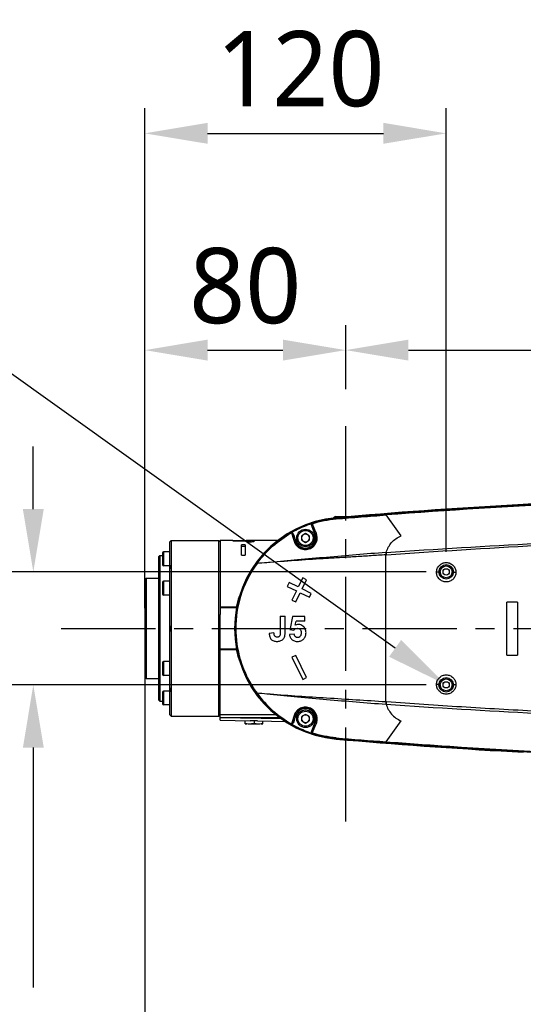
# Model space of a CAD drawing. Header units: millimetres. Extents: x 5828 to 6704, y 123 to 421.
# Tile 52 of 145: x 6394 to 6404, y 271 to 291. Entities that reach past the tile are written whole.
import ezdxf
from ezdxf import colors
from ezdxf.entities.mleader import LeaderData, LeaderLine
from ezdxf.math import Vec2, Vec3

# ---------------------------------------------------------------- set-up
doc = ezdxf.new("R2010")
doc.units = ezdxf.units.MM
doc.linetypes.add('CENTER', pattern=[0.6, 0.375, -0.075, 0.075, -0.075])
for name, color, linetype in [('中心线', 7, 'Continuous'), ('外形图', 7, 'Continuous'), ('多重引线', 7, 'Continuous'), ('尺寸标注', 7, 'Continuous')]:
    doc.layers.add(name, color=color, linetype=linetype)
doc.styles.add('微软雅黑', font='msyh.ttc', dxfattribs={"height": 1.5})
doc.dimstyles.new('尺寸标注_1_20比例', dxfattribs={"dimtxt": 1.5, "dimasz": 1.25, "dimexe": 0.5, "dimexo": 0.4, "dimgap": 0.5, "dimtad": 1, "dimdec": 1, "dimlfac": 20, "dimdsep": 46, "dimtxsty": '微软雅黑', "dimcen": 0.09, "dimadec": 0, "dimazin": 0, "dimtp": 0.01, "dimtm": 0.01, "dimtfac": 1, "dimtdec": 1, "dimtofl": 0, "dimtmove": 0, "dimatfit": 3, "dimfxl": 1, "dimtolj": 1, "dimarcsym": 0})

# ---------------------------------------------------------------- blocks, each defined once
blk = doc.blocks.new('*D1096')
at = {"layer": 'Defpoints', "color": 0}
for p in [(6402.354, 279.9), (6394.135, 277.65), (6402.354, 277.65)]:
    blk.add_point(p, dxfattribs=at)
at = {"layer": '尺寸标注', "color": 0, "lineweight": -2}
for p, q in [((6394.135, 281.15), (6394.135, 282.4)), ((6401.954, 279.9), (6393.635, 279.9)), ((6401.954, 277.65), (6393.635, 277.65)), ((6394.135, 276.4), (6394.135, 271.622))]:
    blk.add_line(p, q, dxfattribs=at)
at = {"layer": '尺寸标注', "color": 0}
for points in [[(6393.927, 281.15), (6394.343, 281.15), (6394.135, 279.9)], [(6394.343, 276.4), (6393.927, 276.4), (6394.135, 277.65)]]:
    blk.add_solid(points, dxfattribs=at)
at = {"layer": '尺寸标注', "color": 0, "insert": (6392.872, 273.205), "char_height": 1.5, "attachment_point": 5, "rotation": 90, "style": '微软雅黑'}
blk.add_mtext('\\A1;45', dxfattribs=at)
blk = doc.blocks.new('*D1097')
at = {"layer": 'Defpoints', "color": 0}
for p in [(6400.354, 284.317), (6400.354, 283.142), (6396.354, 278.775)]:
    blk.add_point(p, dxfattribs=at)
at = {"layer": '尺寸标注', "color": 0, "lineweight": -2}
for p, q in [((6396.354, 279.175), (6396.354, 284.817)), ((6400.354, 283.542), (6400.354, 284.817)), ((6397.604, 284.317), (6399.104, 284.317))]:
    blk.add_line(p, q, dxfattribs=at)
at = {"layer": '尺寸标注', "color": 0}
for points in [[(6397.604, 284.526), (6397.604, 284.109), (6396.354, 284.317)], [(6399.104, 284.109), (6399.104, 284.526), (6400.354, 284.317)]]:
    blk.add_solid(points, dxfattribs=at)
at = {"layer": '尺寸标注', "color": 0, "insert": (6398.354, 285.592), "char_height": 1.5, "attachment_point": 5, "style": '微软雅黑'}
blk.add_mtext('\\A1;80', dxfattribs=at)
blk = doc.blocks.new('*D1098')
at = {"layer": 'Defpoints', "color": 0}
for p in [(6421.354, 284.317), (6421.354, 283.546), (6400.354, 283.142)]:
    blk.add_point(p, dxfattribs=at)
at = {"layer": '尺寸标注', "color": 0, "lineweight": -2}
for p, q in [((6400.354, 283.542), (6400.354, 284.817)), ((6421.354, 283.946), (6421.354, 284.817)), ((6401.604, 284.317), (6420.104, 284.317))]:
    blk.add_line(p, q, dxfattribs=at)
at = {"layer": '尺寸标注', "color": 0}
for points in [[(6401.604, 284.526), (6401.604, 284.109), (6400.354, 284.317)], [(6420.104, 284.109), (6420.104, 284.526), (6421.354, 284.317)]]:
    blk.add_solid(points, dxfattribs=at)
at = {"layer": '尺寸标注', "color": 0, "insert": (6410.854, 285.592), "char_height": 1.5, "attachment_point": 5, "style": '微软雅黑'}
blk.add_mtext('\\A1;420', dxfattribs=at)
blk = doc.blocks.new('*D1099')
at = {"layer": 'Defpoints', "color": 0}
for p in [(6402.354, 288.635), (6402.354, 279.9), (6396.354, 278.775)]:
    blk.add_point(p, dxfattribs=at)
at = {"layer": '尺寸标注', "color": 0, "lineweight": -2}
for p, q in [((6396.354, 279.175), (6396.354, 289.135)), ((6402.354, 280.3), (6402.354, 289.135)), ((6397.604, 288.635), (6401.104, 288.635))]:
    blk.add_line(p, q, dxfattribs=at)
at = {"layer": '尺寸标注', "color": 0}
for points in [[(6397.604, 288.844), (6397.604, 288.427), (6396.354, 288.635)], [(6401.104, 288.427), (6401.104, 288.844), (6402.354, 288.635)]]:
    blk.add_solid(points, dxfattribs=at)
at = {"layer": '尺寸标注', "color": 0, "insert": (6399.452, 289.914), "char_height": 1.5, "attachment_point": 5, "style": '微软雅黑'}
blk.add_mtext('\\A1;120', dxfattribs=at)
blk = doc.blocks.new('*D1107')
at = {"layer": 'Defpoints', "color": 0}
for p in [(6396.354, 278.775), (6422.604, 233.66), (6422.604, 227.826)]:
    blk.add_point(p, dxfattribs=at)
at = {"layer": '尺寸标注', "color": 0, "lineweight": -2}
for p, q in [((6396.354, 278.375), (6396.354, 227.326)), ((6422.604, 233.26), (6422.604, 227.326)), ((6397.604, 227.826), (6421.354, 227.826))]:
    blk.add_line(p, q, dxfattribs=at)
at = {"layer": '尺寸标注', "color": 0}
for points in [[(6397.604, 228.034), (6397.604, 227.618), (6396.354, 227.826)], [(6421.354, 227.618), (6421.354, 228.034), (6422.604, 227.826)]]:
    blk.add_solid(points, dxfattribs=at)
at = {"layer": '尺寸标注', "color": 0, "insert": (6409.479, 229.102), "char_height": 1.5, "attachment_point": 5, "style": '微软雅黑'}
blk.add_mtext('\\A1;525', dxfattribs=at)

msp = doc.modelspace()

# ---------------------------------------------------------------- linework, layer by layer
at = {"layer": '中心线', "linetype": 'CENTER', "ltscale": 5}
for p, q in [((6400.3543, 274.9261), (6400.3543, 283.1419)), ((6394.6916, 278.7753), (6429.9558, 278.7753))]:
    msp.add_line(p, q, dxfattribs=at)
at = {"layer": '外形图', "color": 7, "linetype": 'Continuous'}
for p, q in [((6404.0894, 281.2532), (6403.8899, 281.2421)), ((6403.9305, 281.2443), (6403.8899, 281.242)), ((6403.8899, 281.2421), (6403.8899, 281.2419)), ((6401.4592, 280.6195), (6401.1598, 281.0342)), ((6401.2527, 280.9055), (6401.1598, 281.0342)), ((6400.1534, 281.0003), (6400.4064, 281.0003)), ((6400.3876, 280.9989), (6400.1615, 280.9794)), ((6400.1615, 280.9794), (6400.1625, 280.9678)), ((6400.1626, 280.9667), (6400.163, 280.9613)), ((6400.3534, 280.996), (6400.3534, 281.0003)), ((6400.3551, 280.9961), (6400.3551, 281.0003)), ((6399.3663, 280.5069), (6399.3108, 280.6596)), ((6399.5543, 280.6619), (6399.4793, 280.6186)), ((6399.6293, 280.6186), (6399.5543, 280.6619)), ((6399.6756, 280.8268), (6399.7422, 280.6437)), ((6399.7422, 280.6437), (6399.7513, 280.647)), ((6396.8543, 280.4993), (6396.8584, 280.5037)), ((6396.8543, 280.0364), (6396.8543, 280.4993)), ((6396.8655, 280.5114), (6396.8668, 280.5128)), ((6396.8668, 280.5128), (6396.8793, 280.5253)), ((6396.8793, 280.5253), (6396.8793, 277.0253)), ((6396.8793, 280.5253), (6397.8293, 280.5253)), ((6397.8293, 277.0253), (6397.8293, 280.5253)), ((6397.8543, 280.5003), (6397.8293, 280.5253)), ((6397.8543, 280.5253), (6397.8543, 279.0519)), ((6398.1048, 280.5253), (6397.8543, 280.5253)), ((6398.1048, 280.5211), (6398.1048, 280.5249)), ((6398.1048, 280.5249), (6398.3722, 280.5249)), ((6398.1048, 280.5211), (6398.3783, 280.5211)), ((6398.3722, 280.5211), (6398.3722, 280.5249)), ((6398.3783, 280.5249), (6398.3722, 280.5249)), ((6398.4399, 280.499), (6398.4398, 280.512)), ((6398.4533, 280.5247), (6398.4459, 280.5248)), ((6398.4533, 280.5202), (6398.4533, 280.5247)), ((6399.0095, 280.5253), (6398.4623, 280.5253)), ((6398.4626, 280.5001), (6398.4623, 280.5167)), ((6399.359, 280.5042), (6399.3663, 280.5069)), ((6399.4793, 280.532), (6399.4793, 280.6186)), ((6399.4793, 280.532), (6399.5543, 280.4887)), ((6399.5543, 280.4887), (6399.6293, 280.532)), ((6399.6293, 280.6186), (6399.6293, 280.532)), ((6396.7043, 280.2734), (6396.7043, 280.0484)), ((6396.7293, 280.2984), (6396.7293, 280.0234)), ((6396.8543, 280.2984), (6396.7293, 280.2984)), ((6398.2793, 280.2358), (6398.2793, 280.4396)), ((6398.3538, 280.4396), (6398.2793, 280.4396)), ((6398.2797, 280.4131), (6398.3533, 280.4131)), ((6398.3538, 280.4396), (6398.3538, 280.2358)), ((6396.6293, 280.2003), (6396.6543, 280.2253)), ((6396.6293, 280.2003), (6396.6293, 277.3503)), ((6396.6543, 280.2253), (6396.6543, 277.3253)), ((6396.6543, 280.2253), (6396.7043, 280.2253)), ((6398.2793, 280.2358), (6398.3538, 280.2358)), ((6401.1543, 277.3101), (6401.1543, 280.2409)), ((6396.8543, 280.0234), (6396.7293, 280.0234)), ((6396.8543, 277.5171), (6396.8543, 280.0334)), ((6396.3543, 279.7503), (6396.3793, 279.7753)), ((6396.3543, 279.7503), (6396.3543, 277.8003)), ((6396.3793, 279.7753), (6396.3793, 277.7753)), ((6396.3793, 279.7753), (6396.6293, 279.7753)), ((6396.7043, 279.6878), (6396.7043, 279.4628)), ((6396.7293, 279.7128), (6396.7293, 279.4378)), ((6396.8543, 279.7128), (6396.7293, 279.7128)), ((6399.2275, 279.6883), (6399.1895, 279.6103)), ((6399.4095, 279.5996), (6399.2275, 279.6883)), ((6399.4982, 279.7815), (6399.4095, 279.5996)), ((6399.4874, 279.5615), (6399.5762, 279.7435)), ((6399.5762, 279.7435), (6399.4982, 279.7815)), ((6399.1895, 279.6103), (6399.3714, 279.5216)), ((6399.3714, 279.5216), (6399.2827, 279.3397)), ((6399.3607, 279.3016), (6399.4494, 279.4836)), ((6399.4494, 279.4836), (6399.6314, 279.3948)), ((6399.6694, 279.4728), (6399.4874, 279.5615)), ((6399.6314, 279.3948), (6399.6694, 279.4728)), ((6396.8543, 279.4378), (6396.7293, 279.4378)), ((6399.2827, 279.3397), (6399.3607, 279.3016)), ((6403.5644, 278.2419), (6403.5644, 279.2968)), ((6403.7726, 279.2968), (6403.5644, 279.2968)), ((6403.7726, 279.2968), (6403.7726, 278.2419)), ((6398.1743, 279.1966), (6397.8543, 279.1966)), ((6398.1743, 279.1846), (6397.8543, 279.1846)), ((6398.1743, 279.1846), (6398.1743, 279.1966)), ((6397.8543, 278.4987), (6397.8543, 279.0519)), ((6399.0485, 279.015), (6399.0485, 278.7753)), ((6399.0485, 279.015), (6399.1475, 279.015)), ((6399.1475, 278.7753), (6399.1475, 279.015)), ((6399.2932, 279.0083), (6399.2493, 278.7753)), ((6399.5425, 279.0083), (6399.2932, 279.0083)), ((6399.35, 278.8366), (6399.3648, 278.9201)), ((6399.5425, 278.9201), (6399.3648, 278.9201)), ((6399.5425, 278.9201), (6399.5425, 279.0083)), ((6398.9265, 278.686), (6398.8329, 278.6753)), ((6399.0485, 278.7753), (6399.0485, 278.6974)), ((6399.049, 278.6974), (6399.0485, 278.6974)), ((6399.1475, 278.7038), (6399.1475, 278.7753)), ((6399.2493, 278.7753), (6399.245, 278.7524)), ((6399.245, 278.7524), (6399.3215, 278.7414)), ((6399.5613, 278.7246), (6399.5435, 278.7753)), ((6397.8543, 276.9435), (6397.8543, 278.4987)), ((6399.3275, 278.6595), (6399.2336, 278.6498)), ((6397.8543, 278.366), (6398.1743, 278.366)), ((6397.8543, 278.354), (6398.1743, 278.354)), ((6398.1743, 278.354), (6398.1743, 278.366)), ((6396.7293, 278.1128), (6396.7293, 277.8378)), ((6396.8543, 278.1128), (6396.7293, 278.1128)), ((6399.3607, 278.2367), (6399.2827, 278.1987)), ((6399.2827, 278.1987), (6399.4982, 277.7569)), ((6399.5762, 277.7949), (6399.3607, 278.2367)), ((6403.5644, 278.2419), (6403.7726, 278.2419)), ((6396.7043, 278.0878), (6396.7043, 277.8628)), ((6396.3543, 277.8003), (6396.3793, 277.7753)), ((6396.3793, 277.7753), (6396.6293, 277.7753)), ((6396.8543, 277.8378), (6396.7293, 277.8378)), ((6399.4982, 277.7569), (6399.5762, 277.7949)), ((6396.7043, 277.5022), (6396.7043, 277.2772)), ((6396.7293, 277.5272), (6396.7293, 277.2522)), ((6396.8543, 277.5272), (6396.7293, 277.5272)), ((6396.8543, 277.0513), (6396.8543, 277.5142)), ((6396.6293, 277.3503), (6396.6543, 277.3253)), ((6396.6543, 277.3253), (6396.7043, 277.3253)), ((6396.8543, 277.2522), (6396.7293, 277.2522)), ((6396.858, 277.0473), (6396.8543, 277.0513)), ((6396.8668, 277.0378), (6396.8636, 277.0412)), ((6396.8793, 277.0253), (6396.8668, 277.0378)), ((6396.8793, 277.0253), (6397.8293, 277.0253)), ((6397.8543, 277.0503), (6397.8293, 277.0253)), ((6397.8543, 277.0015), (6399.0363, 277.0052)), ((6399.0775, 276.9713), (6397.8543, 276.9926)), ((6397.8543, 276.9435), (6398.4515, 276.9331)), ((6398.3543, 276.876), (6398.3543, 276.9348)), ((6398.5293, 276.933), (6398.5293, 276.8826)), ((6398.5998, 276.9305), (6399.1559, 276.9208)), ((6398.7043, 276.876), (6398.7043, 276.9287)), ((6399.3108, 276.891), (6399.3663, 277.0437)), ((6399.3663, 277.0437), (6399.359, 277.0464)), ((6399.5543, 277.0619), (6399.4793, 277.0186)), ((6399.4793, 276.932), (6399.4793, 277.0186)), ((6399.4793, 276.932), (6399.5543, 276.8887)), ((6399.6293, 277.0186), (6399.5543, 277.0619)), ((6399.5543, 276.8887), (6399.6293, 276.932)), ((6399.6293, 277.0186), (6399.6293, 276.932)), ((6401.1598, 276.5164), (6401.4592, 276.9311)), ((6398.3569, 276.8753), (6398.3857, 276.8753)), ((6398.4418, 276.8753), (6398.6168, 276.8753)), ((6398.5283, 276.8824), (6398.5293, 276.8826)), ((6398.5283, 276.8824), (6398.5293, 276.8826)), ((6398.5293, 276.8826), (6398.5302, 276.8824)), ((6398.5293, 276.8826), (6398.5302, 276.8824)), ((6398.6729, 276.8753), (6398.7017, 276.8753)), ((6399.7422, 276.9069), (6399.6756, 276.7238)), ((6399.7513, 276.9036), (6399.7422, 276.9069)), ((6400.1615, 276.5712), (6400.1625, 276.5828)), ((6400.1615, 276.5712), (6400.3876, 276.5517)), ((6400.1626, 276.5839), (6400.163, 276.5893))]:
    msp.add_line(p, q, dxfattribs=at)
for centre, radius in [((6399.5543, 280.5753), 0.175), ((6399.5543, 280.5753), 0.15), ((6402.3542, 279.9008), 0.1436), ((6402.3543, 279.9003), 0.1426), ((6402.3543, 279.9003), 0.1176), ((6402.3543, 279.9003), 0.0625), ((6402.3542, 277.6498), 0.1436), ((6402.3543, 277.6503), 0.1426), ((6402.3543, 277.6503), 0.1176), ((6402.3543, 277.6503), 0.0625), ((6399.5543, 276.9753), 0.175), ((6399.5543, 276.9753), 0.15)]:
    msp.add_circle(centre, radius, dxfattribs=at)
for centre, radius, start, end in [((6410.0249, 167.5241), 113.8833, 93.088043, 94.854419), ((6410.9703, 151.8394), 129.5753, 92.165418, 94.342306), ((6411.3949, 143.6568), 137.7781, 92.213303, 93.21837), ((6409.6947, 171.7365), 109.6464, 93.808251, 94.987376), ((6409.3048, 175.2957), 106.0603, 94.404589, 94.944699), ((6410.5204, 159.6116), 121.7993, 93.22898, 93.816966), ((6400.3543, 278.7753), 2.2125, 95, 265), ((6400.3543, 278.7753), 2.2008, 95, 265), ((6400.3543, 278.7753), 2.1998, 95, 265), ((6400.3516, 278.7791), 2.1903, 94.93877, 116.97044), ((6400.3873, 278.7249), 2.2507, 109.45151, 117.15211), ((6400.387, 278.7271), 2.2485, 108.08047, 109.46356), ((6399.8299, 280.9034), 0.1464, 195.44662, 196.0072), ((6399.974, 280.9448), 0.2963, 196.00998, 196.522), ((6400.1534, 280.9503), 0.05, 89.99941, 156.71436), ((6400.3525, 278.7774), 2.1923, 116.97022, 143.83566), ((6400.3556, 278.7879), 2.1802, 117.16751, 119.75587), ((6399.2837, 280.6628), 0.0205, 65.53549, 119.76122), ((6399.6651, 280.8977), 0.4477, 209.01944, 209.2607), ((6410.9203, 284.1972), 12.1656, 196.81001, 197.64625), ((6411.0599, 284.2215), 12.2772, 196.86557, 197.3615), ((6399.5543, 280.5753), 0.2, 200, 20), ((6399.5543, 280.5753), 0.075, 120, 160.00237), ((6399.5543, 280.5753), 0.075, 19.99763, 100.00237), ((6388.6625, 276.0815), 11.9919, 22.37792, 23.30991), ((6395.5954, 281.6793), 1.7254, 317.056, 317.40081), ((6398.3865, 270.6009), 9.924, 89.65694, 90.04741), ((6398.4328, 278.0502), 2.4746, 89.15371, 89.52589), ((6413.297, 284.9206), 14.621, 197.3602, 197.58113), ((6399.5543, 280.5753), 0.075, 199.99763, 280.00237), ((6399.5543, 280.5753), 0.075, 300, 340.00237), ((6396.7293, 280.2734), 0.025, 90, 180), ((6409.5157, 280.8007), 8.3802, 183.52315, 183.83264), ((6411.9169, 281.1046), 10.7881, 184.35019, 184.5905), ((6400.3542, 278.776), 2.1945, 143.83334, 163.23242), ((6400.3621, 278.77), 2.1973, 143.82516, 163.14417), ((6396.7293, 280.0484), 0.025, 180, 270), ((6396.7293, 279.6878), 0.025, 90, 180), ((6396.7293, 279.4628), 0.025, 180, 270), ((6400.3565, 278.7753), 2.1969, 163.23166, 196.76845), ((6400.3447, 278.7752), 2.1791, 163.14228, 179.99662), ((6400.1438, 278.771), 2.015, 161.48501, 167.80541), ((6400.1505, 278.7688), 2.022, 161.33856, 161.48732), ((6400.347, 278.7757), 2.1814, 180.01183, 196.55641), ((6400.1402, 278.7787), 2.0112, 192.18928, 198.26616), ((6396.7293, 278.0878), 0.025, 90, 180), ((6400.1507, 278.7818), 2.0222, 198.25803, 198.65951), ((6400.3541, 278.7746), 2.1944, 196.76705, 216.16701), ((6400.3501, 278.7765), 2.1846, 196.55247, 196.83284), ((6400.3636, 278.7814), 2.1991, 196.85315, 216.16748), ((6396.7293, 277.8628), 0.025, 180, 270), ((6396.7293, 277.5022), 0.025, 90, 180), ((6400.3524, 278.7732), 2.1922, 216.16404, 243.02821), ((6400.3524, 278.771), 2.1838, 216.12084, 240.42519), ((6409.5168, 276.7498), 8.3813, 176.16717, 176.47661), ((6410.2383, 276.7035), 9.0951, 176.18006, 176.4654), ((6396.7293, 277.2772), 0.025, 180, 270), ((6399.5543, 276.9753), 0.2, 340, 160), ((6395.7368, 276.0024), 1.5326, 42.65503, 42.98074), ((6411.1053, 273.296), 12.3594, 162.35987, 163.18301), ((6410.6248, 273.4628), 11.822, 162.62783, 163.14296), ((6412.9361, 272.7429), 14.2428, 162.4129, 162.63982), ((6399.5543, 276.9753), 0.075, 120, 160.00237), ((6399.5543, 276.9753), 0.075, 199.99763, 280.00237), ((6399.5543, 276.9753), 0.075, 19.99763, 100.00237), ((6399.5543, 276.9753), 0.075, 300, 340.00237), ((6398.4651, 277.5973), 0.7233, 261.18848, 262.06418), ((6398.4658, 277.6056), 0.7316, 262.09733, 262.5283), ((6398.4545, 277.5167), 0.642, 262.49758, 263.87913), ((6398.604, 277.5173), 0.6426, 276.12247, 277.50257), ((6398.5958, 277.582), 0.7078, 277.4782, 278.5233), ((6398.5822, 277.6716), 0.7984, 278.53374, 278.79539), ((6399.5932, 276.693), 0.3653, 150.71389, 151.00971), ((6399.2837, 276.8878), 0.0205, 240.23902, 294.47384), ((6400.3615, 278.7728), 2.1918, 240.24209, 242.81485), ((6400.3516, 278.7715), 2.1904, 243.02784, 265.06106), ((6400.3825, 278.8153), 2.2393, 242.83257, 250.64485), ((6388.2052, 281.6617), 12.4881, 336.70861, 337.60356), ((6400.3924, 278.8419), 2.2676, 250.63372, 251.92003), ((6399.8331, 276.6463), 0.1497, 163.96865, 164.55161), ((6399.9775, 276.6048), 0.3, 163.48036, 163.97177), ((6409.6991, 385.8684), 109.7008, 265.01282, 266.200457), ((6410.9533, 406.7518), 130.6032, 265.260905, 265.699541), ((6409.3417, 382.7065), 106.5134, 265.05645, 265.594262), ((6410.2312, 393.0027), 116.8666, 265.168242, 266.889555), ((6410.9669, 405.6511), 129.5151, 265.657188, 267.835088), ((6410.5243, 398.0041), 121.8646, 266.191437, 266.770696), ((6411.3948, 413.8914), 137.7757, 266.781421, 267.786703)]:
    msp.add_arc(centre, radius, start, end, dxfattribs=at)
for points, knots in [([(6406.074, 281.331), (6405.5807, 281.3118), (6403.6082, 281.2254), (6401.6375, 281.0957), (6400.1626, 280.9667)], [0, 0, 0, 0, 0.25007, 1, 1, 1, 1]), ([(6406.0747, 281.3135), (6405.6666, 281.2976), (6404.0272, 281.2272), (6402.3888, 281.1283), (6401.1598, 281.0337)], [0, 0, 0, 0, 0.248849, 1, 1, 1, 1]), ([(6400.163, 280.9554), (6400.246, 280.9632), (6400.4122, 280.9755), (6400.6613, 280.9958), (6400.9106, 281.0151), (6401.0767, 281.0279), (6401.1598, 281.0342)], [0, 0, 0, 0, 0.2499899, 0.499984, 0.74999, 1, 1, 1, 1]), ([(6401.1598, 281.0342), (6401.1597, 281.0362), (6401.1598, 281.039), (6401.1592, 281.042), (6401.1595, 281.0428)], [0, 0, 0, 0, 0.7121067, 1, 1, 1, 1]), ([(6399.6732, 280.8457), (6399.6739, 280.8471), (6399.6777, 280.8537), (6399.6843, 280.8584), (6399.6899, 280.8605)], [0, 0, 0, 0, 0.213225, 1, 1, 1, 1]), ([(6399.6899, 280.8605), (6399.7668, 280.8846), (6399.9229, 280.926), (6400.0829, 280.9477), (6400.163, 280.9554)], [0, 0, 0, 0, 0.5000191, 1, 1, 1, 1]), ([(6399.7697, 280.6703), (6399.7553, 280.703), (6399.7306, 280.7672), (6399.7025, 280.83), (6399.6899, 280.8605)], [0, 0, 0, 0, 0.5198258, 1, 1, 1, 1]), ([(6400.163, 280.9554), (6400.163, 280.9568), (6400.1631, 280.9587), (6400.1627, 280.9608), (6400.163, 280.9613)], [0, 0, 0, 0, 0.7096318, 1, 1, 1, 1]), ([(6398.5884, 280.0669), (6398.6791, 280.1915), (6398.888, 280.4216), (6399.1404, 280.603), (6399.2746, 280.6789)], [0, 0, 0, 0, 0.4999759, 1, 1, 1, 1]), ([(6399.3271, 280.5093), (6399.331, 280.4959), (6399.3422, 280.4698), (6399.3739, 280.4213), (6399.4322, 280.3699), (6399.5259, 280.3386), (6399.6303, 280.3492), (6399.7211, 280.4054), (6399.7928, 280.5136), (6399.7926, 280.6169), (6399.7697, 280.6703)], [0, 0, 0, 0, 0.0555272, 0.1121864, 0.2300401, 0.3575446, 0.4947294, 0.6348414, 0.7681115, 1, 1, 1, 1]), ([(6399.7513, 280.647), (6399.761, 280.6239), (6399.7724, 280.5716), (6399.7584, 280.4887), (6399.7086, 280.4123), (6399.6273, 280.3625), (6399.5341, 280.3531), (6399.4511, 280.3812), (6399.3903, 280.4346), (6399.3663, 280.4807), (6399.359, 280.5042)], [0, 0, 0, 0, 0.1120631, 0.2337626, 0.3671678, 0.5081165, 0.6458354, 0.7730118, 0.8898201, 1, 1, 1, 1]), ([(6399.7697, 280.6704), (6399.7641, 280.6682), (6399.7548, 280.6627), (6399.7501, 280.6513), (6399.7513, 280.647)], [0, 0, 0, 0, 0.574007, 1, 1, 1, 1]), ([(6401.1599, 280.2863), (6402.1585, 280.3549), (6403.6575, 280.4455), (6405.4073, 280.5297), (6406.4075, 280.5713), (6407.4077, 280.6099), (6408.4081, 280.6412), (6409.4086, 280.6657), (6410.1588, 280.6804), (6410.9086, 280.693), (6411.658, 280.7033), (6412.4065, 280.709), (6412.9052, 280.7098), (6413.1544, 280.7099)], [0, 0, 0, 0, 0.2501727, 0.375261, 0.437803, 0.5003431, 0.6254145, 0.6879397, 0.7504491, 0.8129302, 0.8753659, 0.9377336, 1, 1, 1, 1]), ([(6401.1634, 280.241), (6402.1616, 280.3119), (6404.1592, 280.4364), (6406.6584, 280.5516), (6408.6585, 280.616), (6409.9086, 280.6435), (6410.9084, 280.6577), (6411.9069, 280.6663), (6412.6555, 280.6623), (6413.1543, 280.6558)], [0, 0, 0, 0, 0.250154, 0.500301, 0.6253623, 0.7503875, 0.8128679, 0.8753097, 1, 1, 1, 1]), ([(6398.3783, 280.5211), (6398.3898, 280.5211), (6398.4123, 280.521), (6398.4348, 280.5208), (6398.4458, 280.5202)], [0, 0, 0, 0, 0.5131105, 1, 1, 1, 1]), ([(6398.4398, 280.512), (6398.4314, 280.5113), (6398.4143, 280.5109), (6398.3971, 280.5107), (6398.3883, 280.5106)], [0, 0, 0, 0, 0.4877628, 1, 1, 1, 1]), ([(6398.3883, 280.5106), (6398.3891, 280.5097), (6398.3923, 280.5058), (6398.3952, 280.5016), (6398.3973, 280.4982)], [0, 0, 0, 0, 0.2316895, 1, 1, 1, 1]), ([(6398.3973, 280.4982), (6398.4025, 280.4982), (6398.4232, 280.4983), (6398.4439, 280.4989), (6398.4593, 280.4999)], [0, 0, 0, 0, 0.2539237, 1, 1, 1, 1]), ([(6398.4623, 280.5167), (6398.4623, 280.5161), (6398.4602, 280.5148), (6398.456, 280.5139), (6398.4488, 280.5127), (6398.4431, 280.5122), (6398.4398, 280.512)], [0, 0, 0, 0, 0.0750504, 0.2615813, 0.5782812, 1, 1, 1, 1]), ([(6398.4458, 280.5202), (6398.4502, 280.52), (6398.4555, 280.5195), (6398.4612, 280.5183), (6398.4623, 280.5172), (6398.4623, 280.5167)], [0, 0, 0, 0, 0.7636191, 0.9263435, 1, 1, 1, 1]), ([(6398.4593, 280.4999), (6398.4706, 280.5006), (6398.4865, 280.5019), (6398.5061, 280.5048), (6398.5171, 280.507), (6398.5255, 280.5094), (6398.5313, 280.5118), (6398.5353, 280.5145), (6398.5353, 280.5164)], [0, 0, 0, 0, 0.4270376, 0.603908, 0.7470144, 0.8543945, 0.9281177, 1, 1, 1, 1]), ([(6398.5353, 280.5164), (6398.5353, 280.5171), (6398.5345, 280.5187), (6398.5316, 280.5201), (6398.5269, 280.5214), (6398.5199, 280.5224), (6398.5105, 280.5232), (6398.4933, 280.5241), (6398.4794, 280.5244), (6398.4694, 280.5245)], [0, 0, 0, 0, 0.0280235, 0.070255, 0.1397167, 0.2428771, 0.3826744, 0.5582981, 1, 1, 1, 1]), ([(6399.3271, 280.5093), (6399.3332, 280.5119), (6399.3447, 280.5144), (6399.357, 280.5087), (6399.359, 280.5042)], [0, 0, 0, 0, 0.575155, 1, 1, 1, 1]), ([(6401.1602, 280.2863), (6401.1715, 280.3217), (6401.1987, 280.392), (6401.2646, 280.4864), (6401.3519, 280.565), (6401.4212, 280.606), (6401.4592, 280.6195)], [0, 0, 0, 0, 0.2409515, 0.4861365, 0.7385999, 1, 1, 1, 1]), ([(6401.1514, 280.2857), (6400.9548, 280.272), (6400.5623, 280.241), (6399.9775, 280.1904), (6399.4072, 280.1392), (6399.0328, 280.1044), (6398.8508, 280.0889)], [0, 0, 0, 0, 0.2560817, 0.5114594, 0.7627259, 1, 1, 1, 1]), ([(6401.1514, 280.2857), (6401.1528, 280.2858), (6401.1556, 280.2862), (6401.1585, 280.2859), (6401.1599, 280.2862)], [0, 0, 0, 0, 0.4998255, 1, 1, 1, 1]), ([(6398.5884, 280.0669), (6398.5876, 280.0675), (6398.5857, 280.0688), (6398.5838, 280.0703), (6398.5826, 280.071)], [0, 0, 0, 0, 0.4047397, 1, 1, 1, 1]), ([(6398.8508, 280.0889), (6398.8282, 280.087), (6398.7407, 280.0797), (6398.6532, 280.0724), (6398.5884, 280.0669)], [0, 0, 0, 0, 0.2591686, 1, 1, 1, 1]), ([(6401.1543, 280.2405), (6401.0558, 280.2341), (6400.859, 280.2209), (6400.5639, 280.2025), (6400.2692, 280.1847), (6399.698, 280.149), (6399.2252, 280.1183), (6398.8507, 280.0889)], [0, 0, 0, 0, 0.1281927, 0.2563445, 0.3843276, 0.5118544, 1, 1, 1, 1]), ([(6401.1634, 280.2412), (6401.1619, 280.2408), (6401.1588, 280.241), (6401.1558, 280.2406), (6401.1543, 280.2405)], [0, 0, 0, 0, 0.5002402, 1, 1, 1, 1]), ([(6402.1616, 279.8931), (6402.1616, 279.9182), (6402.1715, 279.9689), (6402.2146, 280.033), (6402.2792, 280.076), (6402.3554, 280.0911), (6402.4316, 280.0759), (6402.4959, 280.0328), (6402.5388, 279.9688), (6402.5487, 279.9182), (6402.5487, 279.8931)], [0, 0, 0, 0, 0.1245001, 0.2492901, 0.3746861, 0.5004214, 0.6260203, 0.751079, 0.875602, 1, 1, 1, 1]), ([(6396.8668, 280.0039), (6396.8668, 280.0105), (6396.8654, 280.0226), (6396.8584, 280.033), (6396.8543, 280.0364)], [0, 0, 0, 0, 0.5526293, 1, 1, 1, 1]), ([(6396.8543, 279.9523), (6396.858, 279.9611), (6396.864, 279.9779), (6396.8668, 279.9957), (6396.8668, 280.0039)], [0, 0, 0, 0, 0.5369321, 1, 1, 1, 1]), ([(6402.2106, 279.9003), (6402.2104, 279.8987), (6402.204, 279.8968), (6402.1948, 279.8949), (6402.1792, 279.8935), (6402.1679, 279.8932), (6402.1616, 279.8931)], [0, 0, 0, 0, 0.0951745, 0.3120283, 0.628222, 1, 1, 1, 1]), ([(6402.5487, 279.8931), (6402.5487, 279.8682), (6402.5385, 279.8177), (6402.4954, 279.7539), (6402.4309, 279.7112), (6402.355, 279.6962), (6402.2791, 279.7113), (6402.2148, 279.754), (6402.1719, 279.8178), (6402.1617, 279.8682), (6402.1616, 279.8931)], [0, 0, 0, 0, 0.1244701, 0.2493682, 0.3747562, 0.5003263, 0.6258047, 0.7509474, 0.875629, 1, 1, 1, 1]), ([(6402.4978, 279.9003), (6402.4979, 279.8997), (6402.4994, 279.8984), (6402.5044, 279.8966), (6402.5148, 279.8948), (6402.5304, 279.8935), (6402.5423, 279.8931), (6402.5487, 279.8931)], [0, 0, 0, 0, 0.0344172, 0.0975427, 0.3153104, 0.6314859, 1, 1, 1, 1]), ([(6396.8668, 278.7753), (6396.8668, 278.7805), (6396.8657, 278.8009), (6396.8604, 278.8209), (6396.8543, 278.8347)], [0, 0, 0, 0, 0.2579907, 1, 1, 1, 1]), ([(6396.8543, 278.7159), (6396.8563, 278.7204), (6396.8636, 278.7393), (6396.8668, 278.7599), (6396.8668, 278.7753)], [0, 0, 0, 0, 0.2410877, 1, 1, 1, 1]), ([(6398.8329, 278.6753), (6398.8329, 278.6524), (6398.8372, 278.6176), (6398.8554, 278.5754), (6398.8839, 278.5403), (6398.9258, 278.5202), (6398.9693, 278.5148), (6399.013, 278.5147), (6399.0573, 278.5235), (6399.0951, 278.5471), (6399.1257, 278.5805), (6399.1479, 278.635), (6399.1475, 278.6809), (6399.1475, 278.7038)], [0, 0, 0, 0, 0.1279369, 0.1917289, 0.2547071, 0.377154, 0.4382499, 0.4993667, 0.6214693, 0.6832899, 0.7457745, 0.871908, 1, 1, 1, 1]), ([(6399.0485, 278.6974), (6399.0485, 278.6867), (6399.0493, 278.6654), (6399.0468, 278.6383), (6399.0364, 278.6194), (6399.0244, 278.6089), (6399.0103, 278.6024), (6398.99, 278.5982), (6398.9638, 278.6034), (6398.9421, 278.6195), (6398.9316, 278.6381), (6398.9268, 278.6591), (6398.9268, 278.6753), (6398.9265, 278.686)], [0, 0, 0, 0, 0.1276382, 0.2543685, 0.3170476, 0.3787655, 0.4399446, 0.5008032, 0.6220105, 0.7454321, 0.8086274, 0.8723768, 1, 1, 1, 1]), ([(6399.2336, 278.6498), (6399.2365, 278.6275), (6399.2479, 278.5944), (6399.2753, 278.5584), (6399.3107, 278.5304), (6399.3652, 278.5131), (6399.4216, 278.5145), (6399.4646, 278.5267), (6399.5039, 278.5486), (6399.542, 278.5918), (6399.5651, 278.6563), (6399.5653, 278.7024), (6399.5613, 278.7246)], [0, 0, 0, 0, 0.1257675, 0.1886933, 0.2513565, 0.3753842, 0.4993443, 0.5616049, 0.6238621, 0.7485419, 0.8740671, 1, 1, 1, 1]), ([(6399.3215, 278.7414), (6399.3288, 278.7494), (6399.345, 278.7641), (6399.3654, 278.773), (6399.376, 278.7753)], [0, 0, 0, 0, 0.5014321, 1, 1, 1, 1]), ([(6399.5206, 278.8065), (6399.4995, 278.8286), (6399.4556, 278.8521), (6399.3936, 278.8534), (6399.3638, 278.8435), (6399.35, 278.8366)], [0, 0, 0, 0, 0.4981373, 0.7489825, 1, 1, 1, 1]), ([(6399.4117, 278.7753), (6399.4225, 278.7728), (6399.4434, 278.762), (6399.4623, 278.7327), (6399.4682, 278.699), (6399.4675, 278.665), (6399.4597, 278.6318), (6399.4401, 278.6031), (6399.4083, 278.5885), (6399.3851, 278.5907), (6399.3747, 278.5944)], [0, 0, 0, 0, 0.1243537, 0.2492667, 0.3756779, 0.5016436, 0.6277316, 0.7524206, 0.8761985, 1, 1, 1, 1]), ([(6399.3747, 278.5944), (6399.3616, 278.5991), (6399.3381, 278.6179), (6399.3293, 278.6456), (6399.3275, 278.6595)], [0, 0, 0, 0, 0.4970098, 1, 1, 1, 1]), ([(6402.1616, 277.6575), (6402.1617, 277.6824), (6402.1718, 277.7328), (6402.2148, 277.7965), (6402.2791, 277.8393), (6402.3549, 277.8544), (6402.4309, 277.8395), (6402.4953, 277.7968), (6402.5385, 277.7329), (6402.5487, 277.6824), (6402.5487, 277.6575)], [0, 0, 0, 0, 0.1243458, 0.2489623, 0.3740805, 0.4995424, 0.6251316, 0.7505449, 0.8755062, 1, 1, 1, 1]), ([(6396.8668, 277.5467), (6396.8668, 277.5549), (6396.864, 277.5727), (6396.858, 277.5895), (6396.8543, 277.5983)], [0, 0, 0, 0, 0.4630779, 1, 1, 1, 1]), ([(6396.8543, 277.5142), (6396.8584, 277.5176), (6396.8654, 277.528), (6396.8668, 277.5401), (6396.8668, 277.5467)], [0, 0, 0, 0, 0.4473845, 1, 1, 1, 1]), ([(6402.2106, 277.6503), (6402.2104, 277.6519), (6402.204, 277.6538), (6402.1948, 277.6557), (6402.1792, 277.6571), (6402.1679, 277.6574), (6402.1616, 277.6575)], [0, 0, 0, 0, 0.0951713, 0.3120232, 0.6282173, 1, 1, 1, 1]), ([(6402.5487, 277.6575), (6402.5487, 277.6324), (6402.5389, 277.5818), (6402.4959, 277.5178), (6402.4316, 277.4748), (6402.3555, 277.4595), (6402.2792, 277.4745), (6402.2146, 277.5175), (6402.1715, 277.5817), (6402.1616, 277.6324), (6402.1616, 277.6575)], [0, 0, 0, 0, 0.1243706, 0.2488266, 0.3738662, 0.4994498, 0.6252025, 0.7506167, 0.8754737, 1, 1, 1, 1]), ([(6402.4978, 277.6503), (6402.4979, 277.6509), (6402.4994, 277.6521), (6402.5044, 277.654), (6402.5148, 277.6558), (6402.5304, 277.6571), (6402.5423, 277.6575), (6402.5487, 277.6575)], [0, 0, 0, 0, 0.0344186, 0.0975459, 0.3153157, 0.631491, 1, 1, 1, 1]), ([(6398.5884, 277.4837), (6398.5876, 277.4831), (6398.5857, 277.4818), (6398.5838, 277.4803), (6398.5826, 277.4795)], [0, 0, 0, 0, 0.4047397, 1, 1, 1, 1]), ([(6398.8508, 277.4617), (6398.8282, 277.4636), (6398.7407, 277.4709), (6398.6532, 277.4782), (6398.5884, 277.4837)], [0, 0, 0, 0, 0.2591613, 1, 1, 1, 1]), ([(6398.8508, 277.4617), (6399.0328, 277.446), (6399.4073, 277.4116), (6400.1738, 277.3425), (6400.7588, 277.2928), (6401.1514, 277.2649)], [0, 0, 0, 0, 0.2373372, 0.4885872, 1, 1, 1, 1]), ([(6401.1543, 277.3101), (6400.9575, 277.3239), (6400.5644, 277.3479), (6399.7964, 277.3949), (6399.2254, 277.4326), (6398.8508, 277.4617)], [0, 0, 0, 0, 0.2563183, 0.5118092, 1, 1, 1, 1]), ([(6401.1543, 277.3101), (6401.1558, 277.3099), (6401.1588, 277.3096), (6401.1619, 277.3098), (6401.1634, 277.3094)], [0, 0, 0, 0, 0.4997613, 1, 1, 1, 1]), ([(6413.1543, 276.8948), (6412.9051, 276.8909), (6412.5311, 276.8885), (6412.0323, 276.8866), (6411.5329, 276.8875), (6410.9084, 276.8928), (6410.1587, 276.9036), (6409.4087, 276.9179), (6408.4086, 276.9428), (6407.1585, 276.9828), (6405.6587, 277.0452), (6404.1596, 277.1202), (6402.661, 277.2076), (6401.6625, 277.2743), (6401.1634, 277.3094)], [0, 0, 0, 0, 0.0623043, 0.093489, 0.1246902, 0.1871316, 0.2496118, 0.3121171, 0.3746371, 0.4996977, 0.6247684, 0.7498455, 0.8749254, 1, 1, 1, 1]), ([(6399.7697, 276.8802), (6399.7756, 276.893), (6399.7838, 276.9207), (6399.7885, 276.9644), (6399.7857, 277.01), (6399.7688, 277.0725), (6399.7212, 277.1455), (6399.6303, 277.2013), (6399.5259, 277.212), (6399.4322, 277.1806), (6399.3634, 277.1202), (6399.3353, 277.0681), (6399.3271, 277.0413)], [0, 0, 0, 0, 0.0557329, 0.1135567, 0.1734328, 0.236012, 0.3686647, 0.508094, 0.6446239, 0.7715248, 0.888812, 1, 1, 1, 1]), ([(6399.359, 277.0464), (6399.3663, 277.0699), (6399.3903, 277.116), (6399.4511, 277.1694), (6399.5341, 277.1975), (6399.6273, 277.1881), (6399.7085, 277.1383), (6399.7584, 277.0619), (6399.7724, 276.979), (6399.761, 276.9267), (6399.7513, 276.9036)], [0, 0, 0, 0, 0.1101793, 0.2269667, 0.3541238, 0.4918678, 0.632783, 0.7661925, 0.8879238, 1, 1, 1, 1]), ([(6401.1605, 277.2642), (6401.159, 277.2647), (6401.1559, 277.2644), (6401.1529, 277.2648), (6401.1514, 277.2649)], [0, 0, 0, 0, 0.5004204, 1, 1, 1, 1]), ([(6401.1602, 277.2643), (6402.1589, 277.1957), (6403.6577, 277.1051), (6405.4075, 277.0209), (6406.4077, 276.9793), (6407.4079, 276.9406), (6408.4083, 276.9094), (6409.4087, 276.8849), (6410.1589, 276.8701), (6410.9087, 276.8576), (6411.9071, 276.844), (6412.6557, 276.8408), (6413.1544, 276.8407)], [0, 0, 0, 0, 0.250173, 0.3752614, 0.4378036, 0.5003437, 0.6254153, 0.6879408, 0.7504504, 0.8129311, 0.8753658, 1, 1, 1, 1]), ([(6401.1602, 277.2643), (6401.1704, 277.2286), (6401.1989, 277.1585), (6401.2647, 277.0646), (6401.3514, 276.9846), (6401.4218, 276.9461), (6401.4592, 276.9311)], [0, 0, 0, 0, 0.2408043, 0.4860446, 0.7385381, 1, 1, 1, 1]), ([(6398.5998, 276.9305), (6398.5876, 276.9307), (6398.5628, 276.9322), (6398.5255, 276.9337), (6398.4883, 276.9335), (6398.4636, 276.9329), (6398.4515, 276.9331)], [0, 0, 0, 0, 0.2474654, 0.5014513, 0.7547071, 1, 1, 1, 1]), ([(6399.3271, 277.0413), (6399.3332, 277.0387), (6399.3447, 277.0361), (6399.357, 277.0419), (6399.359, 277.0464)], [0, 0, 0, 0, 0.5753442, 1, 1, 1, 1]), ([(6398.3543, 276.876), (6398.3546, 276.8759), (6398.3551, 276.8755), (6398.3557, 276.8757), (6398.356, 276.8756)], [0, 0, 0, 0, 0.500699, 1, 1, 1, 1]), ([(6398.3569, 276.8753), (6398.3566, 276.8754), (6398.3561, 276.8758), (6398.3554, 276.8756), (6398.3551, 276.8756)], [0, 0, 0, 0, 0.5006969, 1, 1, 1, 1]), ([(6398.7026, 276.8756), (6398.7029, 276.8757), (6398.7035, 276.8755), (6398.704, 276.8759), (6398.7043, 276.876)], [0, 0, 0, 0, 0.499301, 1, 1, 1, 1]), ([(6399.6899, 276.6901), (6399.6965, 276.7049), (6399.7092, 276.7353), (6399.7291, 276.7818), (6399.7489, 276.8305), (6399.7621, 276.8637), (6399.7697, 276.8802)], [0, 0, 0, 0, 0.2352332, 0.4801544, 0.7350865, 1, 1, 1, 1]), ([(6399.7697, 276.8802), (6399.7641, 276.8824), (6399.7549, 276.8878), (6399.75, 276.8992), (6399.7513, 276.9036)], [0, 0, 0, 0, 0.5666988, 1, 1, 1, 1]), ([(6399.6899, 276.6901), (6399.6878, 276.6909), (6399.6811, 276.6942), (6399.6754, 276.7), (6399.6733, 276.7049)], [0, 0, 0, 0, 0.2949435, 1, 1, 1, 1]), ([(6400.163, 276.5952), (6400.0829, 276.6029), (6399.9229, 276.6246), (6399.7668, 276.666), (6399.6899, 276.6901)], [0, 0, 0, 0, 0.4999768, 1, 1, 1, 1]), ([(6400.1626, 276.5839), (6400.6542, 276.5409), (6402.6223, 276.383), (6404.5943, 276.2771), (6406.074, 276.2196)], [0, 0, 0, 0, 0.2499634, 1, 1, 1, 1]), ([(6400.163, 276.5952), (6400.163, 276.5938), (6400.1631, 276.5919), (6400.1627, 276.5898), (6400.163, 276.5893)], [0, 0, 0, 0, 0.7096325, 1, 1, 1, 1]), ([(6401.1598, 276.5164), (6401.1597, 276.5143), (6401.1598, 276.5116), (6401.1592, 276.5086), (6401.1595, 276.5078)], [0, 0, 0, 0, 0.7120925, 1, 1, 1, 1]), ([(6401.1598, 276.5169), (6401.583, 276.4843), (6403.2199, 276.3674), (6404.8591, 276.2845), (6406.0747, 276.2371)], [0, 0, 0, 0, 0.2586546, 1, 1, 1, 1])]:
    msp.add_open_spline(points, degree=3, knots=knots, dxfattribs=at)
for points in [[(6399.6732, 280.8456), (6399.6725, 280.8394), (6399.6734, 280.8327), (6399.6756, 280.8268)], [(6399.6815, 280.8605), (6399.6771, 280.8569), (6399.674, 280.8513), (6399.6732, 280.8456)], [(6399.6892, 280.8646), (6399.6864, 280.8637), (6399.6837, 280.8623), (6399.6815, 280.8605)], [(6399.2922, 280.6815), (6399.2863, 280.6823), (6399.28, 280.6813), (6399.2746, 280.6789)], [(6399.3108, 280.6596), (6399.3075, 280.6686), (6399.3009, 280.6775), (6399.2922, 280.6815)], [(6399.376, 278.7753), (6399.3876, 278.7778), (6399.4001, 278.7779), (6399.4117, 278.7753)], [(6399.5435, 278.7753), (6399.5372, 278.7866), (6399.5295, 278.7972), (6399.5206, 278.8065)], [(6398.9777, 277.0533), (6398.6033, 277.0522), (6398.2288, 277.051), (6397.8543, 277.0499)], [(6398.3551, 276.8756), (6398.3548, 276.8757), (6398.3546, 276.8759), (6398.3543, 276.876)], [(6398.386, 276.8784), (6398.4045, 276.8764), (6398.4232, 276.8753), (6398.4418, 276.8753)], [(6398.4418, 276.8753), (6398.4707, 276.8753), (6398.4997, 276.878), (6398.5283, 276.8824)], [(6398.5302, 276.8824), (6398.5588, 276.878), (6398.5878, 276.8753), (6398.6168, 276.8753)], [(6398.6168, 276.8753), (6398.6354, 276.8753), (6398.654, 276.8764), (6398.6725, 276.8784)], [(6398.7026, 276.8756), (6398.7023, 276.8756), (6398.702, 276.8754), (6398.7017, 276.8753)], [(6398.7034, 276.8756), (6398.7031, 276.8756), (6398.7028, 276.8757), (6398.7026, 276.8756)], [(6398.7043, 276.876), (6398.704, 276.8759), (6398.7037, 276.8757), (6398.7034, 276.8756)], [(6399.2746, 276.8717), (6399.28, 276.8693), (6399.2863, 276.8683), (6399.2922, 276.8691)], [(6399.2922, 276.8691), (6399.3009, 276.8731), (6399.3075, 276.882), (6399.3108, 276.891)], [(6399.6756, 276.7238), (6399.6734, 276.7179), (6399.6725, 276.7114), (6399.6732, 276.7052)], [(6399.6732, 276.7052), (6399.674, 276.6995), (6399.677, 276.6937), (6399.6815, 276.6902)], [(6399.6815, 276.6902), (6399.6836, 276.6885), (6399.686, 276.6871), (6399.6886, 276.6863)]]:
    msp.add_open_spline(points, degree=3, dxfattribs=at)

# ---------------------------------------------------------------- dimensions: what is measured, and where the dimension line sits
at = {"layer": '尺寸标注'}
dim = msp.add_linear_dim(base=(6402.3543, 288.6353), p1=(6396.3543, 278.7753), p2=(6402.3543, 279.9003), dimstyle='尺寸标注_1_20比例', dxfattribs=at)
dim.commit()
dim.dimension.update_dxf_attribs({"geometry": '*D1099', "text_midpoint": (6399.4523, 288.6353), "dimtype": 160})
for base, p1, p2, picture, middle in [((6400.3543, 284.3173), (6396.3543, 278.7753), (6400.3543, 283.1419), '*D1097', (6398.3543, 285.5925)), ((6421.3543, 284.3173), (6400.3543, 283.1419), (6421.3543, 283.5458), '*D1098', (6410.8543, 285.5925)), ((6422.6043, 227.8259), (6396.3543, 278.7753), (6422.6043, 233.6596), '*D1107', (6409.4793, 229.1016))]:
    dim = msp.add_linear_dim(base=base, p1=p1, p2=p2, dimstyle='尺寸标注_1_20比例', dxfattribs=at)
    dim.commit()
    dim.dimension.update_dxf_attribs({"geometry": picture, "text_midpoint": middle})
dim = msp.add_linear_dim(base=(6394.1351, 277.6503), p1=(6402.3543, 279.9003), p2=(6402.3543, 277.6503), angle=90, dimstyle='尺寸标注_1_20比例', dxfattribs=at)
dim.commit()
dim.dimension.update_dxf_attribs({"geometry": '*D1096', "text_midpoint": (6394.1351, 273.2055), "dimtype": 160})

# ---------------------------------------------------------------- leaders
at = {"layer": '多重引线'}
ml = msp.add_multileader_mtext('Standard', dxfattribs=at)
ml.set_content('\\pxqc;4×M3 depth5', style='微软雅黑')
ml.set_leader_properties()
ml.build(insert=Vec2(0, 0))
ml.multileader.update_dxf_attribs({"text_left_attachment_type": 5, "text_right_attachment_type": 5, "dogleg_length": 1, "arrow_head_size": 1.25})
ctx = ml.context
ctx.base_point, ctx.char_height, ctx.arrow_head_size, ctx.landing_gap_size, ctx.plane_origin = Vec3(6377.2896, 284.8895), 1.5, 1.25, 0.5, Vec3(6402.3543, 277.6503)
ctx.left_attachment, ctx.right_attachment, ctx.text_align_type = 5, 5, 2
notes = []
notes.append((ctx, [(0, (1, 1, 0), (6392.2357, 284.8895), (-1, 0), 1, [(0, [(6402.3543, 277.6503)], 0, [])])]))
ctx.mtext.insert, ctx.mtext.alignment, ctx.mtext.flow_direction = Vec3(6384.2627, 286.9677), 2, 5
for ctx, leaders in notes:
    for number, flags, end, landing, length, lines in leaders:
        leader = LeaderData()
        leader.index, (leader.has_last_leader_line, leader.has_dogleg_vector, leader.attachment_direction) = number, flags
        leader.last_leader_point, leader.dogleg_vector, leader.dogleg_length = Vec3(end), Vec3(landing), length
        for number, points, colour, breaks in lines:
            line = LeaderLine()
            line.index, line.vertices, line.color, line.breaks = number, Vec3.list(points), colors.encode_raw_color(colour), breaks
            leader.lines.append(line)
        ctx.leaders.append(leader)

doc.saveas('drawing.dxf')
